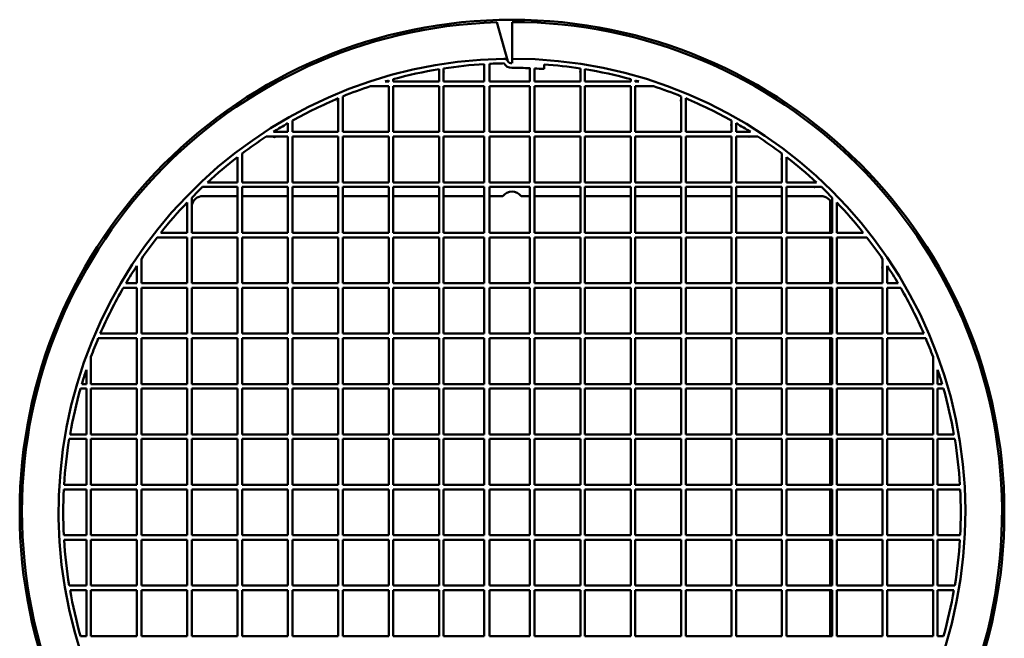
# Model space of a CAD drawing. Header units: millimetres. Extents: x 379 to 881, y 154 to 737.
# Tile 4 of 4: x 652 to 867, y 602 to 737. Entities that reach past the tile are written whole.
import ezdxf

# ---------------------------------------------------------------- set-up
doc = ezdxf.new("R2010")
doc.units = ezdxf.units.MM
doc.header["$LTSCALE"] = 3
doc.layers.add('Widoczne (ISO)', color=7, linetype='Continuous', lineweight=50)

msp = doc.modelspace()

# ---------------------------------------------------------------- linework, layer by layer
at = {"layer": 'Widoczne (ISO)'}
for p, q in [((758.13, 730.54), (756.41, 736.5)), ((759.75, 736.55), (759.75, 730.55)), ((758.71, 728.55), (758.13, 730.54)), ((759.75, 730.55), (759.75, 728.55)), ((753.68, 723.55), (753.68, 727.37)), ((754.82, 727.43), (754.82, 723.55)), ((758.71, 728.55), (757.95, 728.55)), ((759.75, 728.55), (759.75, 727.55)), ((766.75, 726.3), (766.75, 727.3)), ((743.82, 723.55), (743.82, 726.25)), ((744.82, 726.41), (744.82, 723.55)), ((763.68, 723.55), (763.68, 726.47)), ((764.68, 726.43), (764.68, 723.55)), ((774.68, 723.55), (774.68, 726.41)), ((775.68, 726.25), (775.68, 723.55)), ((732.82, 722.55), (728.85, 722.55)), ((732.04, 723.55), (732.82, 723.55)), ((732.82, 723.55), (732.82, 723.78)), ((732.82, 712.55), (732.82, 722.55)), ((733.82, 724.06), (733.82, 723.55)), ((733.82, 723.55), (743.82, 723.55)), ((733.82, 722.55), (743.82, 722.55)), ((733.82, 712.55), (733.82, 722.55)), ((743.82, 722.55), (743.82, 712.55)), ((744.82, 723.55), (753.68, 723.55)), ((744.82, 722.55), (753.68, 722.55)), ((744.82, 712.55), (744.82, 722.55)), ((753.68, 712.55), (753.68, 722.55)), ((754.82, 723.55), (763.68, 723.55)), ((754.82, 722.55), (754.82, 712.55)), ((754.82, 722.55), (763.68, 722.55)), ((763.68, 722.55), (763.68, 712.55)), ((764.68, 723.55), (774.68, 723.55)), ((764.68, 722.55), (774.68, 722.55)), ((764.68, 712.55), (764.68, 722.55)), ((774.68, 722.55), (774.68, 712.55)), ((775.68, 723.55), (785.68, 723.55)), ((775.68, 722.55), (785.68, 722.55)), ((775.68, 712.55), (775.68, 722.55)), ((785.68, 723.55), (785.68, 724.06)), ((785.68, 722.55), (785.68, 712.55)), ((786.68, 723.78), (786.68, 723.55)), ((786.68, 723.55), (787.46, 723.55)), ((786.68, 722.55), (786.68, 712.55)), ((790.65, 722.55), (786.68, 722.55)), ((722.82, 720.33), (722.82, 712.55)), ((796.68, 712.55), (796.68, 720.33)), ((721.82, 712.55), (721.82, 719.91)), ((797.68, 719.91), (797.68, 712.55)), ((710.82, 712.55), (710.82, 714.46)), ((711.82, 715.03), (711.82, 712.55)), ((807.68, 712.55), (807.68, 715.03)), ((808.68, 714.46), (808.68, 712.55)), ((707.64, 712.55), (710.82, 712.55)), ((711.82, 712.55), (721.82, 712.55)), ((722.82, 712.55), (732.82, 712.55)), ((743.82, 712.55), (733.82, 712.55)), ((753.68, 712.55), (744.82, 712.55)), ((763.68, 712.55), (754.82, 712.55)), ((774.68, 712.55), (764.68, 712.55)), ((785.68, 712.55), (775.68, 712.55)), ((786.68, 712.55), (796.68, 712.55)), ((797.68, 712.55), (807.68, 712.55)), ((808.68, 712.55), (811.86, 712.55)), ((710.82, 711.55), (706.08, 711.55)), ((710.82, 701.55), (710.82, 711.55)), ((711.82, 711.55), (721.82, 711.55)), ((711.82, 701.55), (711.82, 711.55)), ((721.82, 711.55), (721.82, 701.55)), ((722.82, 711.55), (732.82, 711.55)), ((722.82, 701.55), (722.82, 711.55)), ((732.82, 711.55), (732.82, 701.55)), ((733.82, 711.55), (743.82, 711.55)), ((733.82, 701.55), (733.82, 711.55)), ((743.82, 711.55), (743.82, 701.55)), ((744.82, 711.55), (753.68, 711.55)), ((744.82, 701.55), (744.82, 711.55)), ((753.68, 701.55), (753.68, 711.55)), ((754.82, 711.55), (754.82, 701.55)), ((754.82, 711.55), (763.68, 711.55)), ((763.68, 711.55), (763.68, 701.55)), ((764.68, 711.55), (774.68, 711.55)), ((764.68, 701.55), (764.68, 711.55)), ((774.68, 711.55), (774.68, 701.55)), ((775.68, 711.55), (785.68, 711.55)), ((775.68, 701.55), (775.68, 711.55)), ((785.68, 711.55), (785.68, 701.55)), ((786.68, 711.55), (796.68, 711.55)), ((786.68, 701.55), (786.68, 711.55)), ((796.68, 711.55), (796.68, 701.55)), ((797.68, 711.55), (807.68, 711.55)), ((797.68, 701.55), (797.68, 711.55)), ((807.68, 711.55), (807.68, 701.55)), ((808.68, 711.55), (808.68, 701.55)), ((813.42, 711.55), (808.68, 711.55)), ((700.82, 707.85), (700.82, 701.55)), ((818.68, 701.55), (818.68, 707.85)), ((699.82, 701.55), (699.82, 707.09)), ((819.68, 707.09), (819.68, 701.55)), ((693.27, 701.55), (699.82, 701.55)), ((700.82, 701.55), (710.82, 701.55)), ((721.82, 701.55), (711.82, 701.55)), ((732.82, 701.55), (722.82, 701.55)), ((743.82, 701.55), (733.82, 701.55)), ((753.68, 701.55), (744.82, 701.55)), ((763.68, 701.55), (754.82, 701.55)), ((774.68, 701.55), (764.68, 701.55)), ((785.68, 701.55), (775.68, 701.55)), ((796.68, 701.55), (786.68, 701.55)), ((807.68, 701.55), (797.68, 701.55)), ((808.68, 701.55), (818.68, 701.55)), ((819.68, 701.55), (826.23, 701.55)), ((699.82, 700.55), (692.2, 700.55)), ((699.82, 690.55), (699.82, 700.55)), ((700.82, 700.55), (710.82, 700.55)), ((700.82, 690.55), (700.82, 700.55)), ((710.82, 700.55), (710.82, 690.55)), ((711.82, 700.55), (721.82, 700.55)), ((711.82, 690.55), (711.82, 700.55)), ((721.82, 700.55), (721.82, 690.55)), ((722.82, 700.55), (732.82, 700.55)), ((722.82, 690.55), (722.82, 700.55)), ((732.82, 700.55), (732.82, 690.55)), ((733.82, 700.55), (743.82, 700.55)), ((733.82, 690.55), (733.82, 700.55)), ((743.82, 700.55), (743.82, 690.55)), ((744.82, 700.55), (753.68, 700.55)), ((744.82, 690.55), (744.82, 700.55)), ((753.68, 690.55), (753.68, 700.55)), ((754.82, 700.55), (754.82, 690.55)), ((754.82, 700.55), (763.68, 700.55)), ((763.68, 700.55), (763.68, 690.55)), ((764.68, 700.55), (774.68, 700.55)), ((764.68, 690.55), (764.68, 700.55)), ((774.68, 700.55), (774.68, 690.55)), ((775.68, 700.55), (785.68, 700.55)), ((775.68, 690.55), (775.68, 700.55)), ((785.68, 700.55), (785.68, 690.55)), ((786.68, 700.55), (796.68, 700.55)), ((786.68, 690.55), (786.68, 700.55)), ((796.68, 700.55), (796.68, 690.55)), ((797.68, 700.55), (807.68, 700.55)), ((797.68, 690.55), (797.68, 700.55)), ((807.68, 700.55), (807.68, 690.55)), ((808.68, 700.55), (818.68, 700.55)), ((808.68, 690.55), (808.68, 700.55)), ((818.68, 700.55), (818.68, 690.55)), ((819.68, 700.55), (819.68, 690.55)), ((827.3, 700.55), (819.68, 700.55)), ((688.82, 690.55), (688.82, 697.17)), ((689.82, 698.21), (689.82, 690.55)), ((692.25, 698.55), (699.82, 698.55)), ((700.82, 698.55), (710.82, 698.55)), ((711.82, 698.55), (721.82, 698.55)), ((722.82, 698.55), (732.82, 698.55)), ((733.82, 698.55), (743.82, 698.55)), ((744.82, 698.55), (753.68, 698.55)), ((754.82, 698.55), (757.75, 698.55)), ((761.75, 698.55), (763.68, 698.55)), ((764.68, 698.55), (774.68, 698.55)), ((775.68, 698.55), (785.68, 698.55)), ((786.68, 698.55), (796.68, 698.55)), ((797.68, 698.55), (807.68, 698.55)), ((808.68, 698.55), (818.68, 698.55)), ((819.68, 698.55), (827.25, 698.55)), ((829.25, 697.55), (829.25, 690.55)), ((829.68, 690.55), (829.68, 698.21)), ((830.68, 697.17), (830.68, 690.55)), ((683.05, 690.55), (688.82, 690.55)), ((689.82, 690.55), (699.82, 690.55)), ((710.82, 690.55), (700.82, 690.55)), ((721.82, 690.55), (711.82, 690.55)), ((732.82, 690.55), (722.82, 690.55)), ((743.82, 690.55), (733.82, 690.55)), ((753.68, 690.55), (744.82, 690.55)), ((763.68, 690.55), (754.82, 690.55)), ((774.68, 690.55), (764.68, 690.55)), ((785.68, 690.55), (775.68, 690.55)), ((796.68, 690.55), (786.68, 690.55)), ((807.68, 690.55), (797.68, 690.55)), ((818.68, 690.55), (808.68, 690.55)), ((819.68, 690.55), (829.68, 690.55)), ((830.68, 690.55), (836.45, 690.55)), ((688.82, 689.55), (682.26, 689.55)), ((688.82, 679.55), (688.82, 689.55)), ((689.82, 689.55), (699.82, 689.55)), ((689.82, 679.55), (689.82, 689.55)), ((699.82, 689.55), (699.82, 679.55)), ((700.82, 689.55), (710.82, 689.55)), ((700.82, 679.55), (700.82, 689.55)), ((710.82, 689.55), (710.82, 679.55)), ((711.82, 689.55), (721.82, 689.55)), ((711.82, 679.55), (711.82, 689.55)), ((721.82, 689.55), (721.82, 679.55)), ((722.82, 689.55), (732.82, 689.55)), ((722.82, 679.55), (722.82, 689.55)), ((732.82, 689.55), (732.82, 679.55)), ((733.82, 689.55), (743.82, 689.55)), ((733.82, 679.55), (733.82, 689.55)), ((743.82, 689.55), (743.82, 679.55)), ((744.82, 689.55), (753.68, 689.55)), ((744.82, 679.55), (744.82, 689.55)), ((753.68, 679.55), (753.68, 689.55)), ((754.82, 689.55), (754.82, 679.55)), ((754.82, 689.55), (763.68, 689.55)), ((763.68, 689.55), (763.68, 679.55)), ((764.68, 689.55), (774.68, 689.55)), ((764.68, 679.55), (764.68, 689.55)), ((774.68, 689.55), (774.68, 679.55)), ((775.68, 689.55), (785.68, 689.55)), ((775.68, 679.55), (775.68, 689.55)), ((785.68, 689.55), (785.68, 679.55)), ((786.68, 689.55), (796.68, 689.55)), ((786.68, 679.55), (786.68, 689.55)), ((796.68, 689.55), (796.68, 679.55)), ((797.68, 689.55), (807.68, 689.55)), ((797.68, 679.55), (797.68, 689.55)), ((807.68, 689.55), (807.68, 679.55)), ((808.68, 689.55), (818.68, 689.55)), ((808.68, 679.55), (808.68, 689.55)), ((818.68, 689.55), (818.68, 679.55)), ((819.68, 689.55), (829.68, 689.55)), ((819.68, 679.55), (819.68, 689.55)), ((829.25, 689.55), (829.25, 679.55)), ((829.68, 689.55), (829.68, 679.55)), ((830.68, 689.55), (830.68, 679.55)), ((837.24, 689.55), (830.68, 689.55)), ((678.82, 684.81), (678.82, 679.55)), ((840.68, 679.55), (840.68, 684.81)), ((677.82, 679.55), (677.82, 683.32)), ((841.68, 683.32), (841.68, 679.55)), ((675.46, 679.55), (677.82, 679.55)), ((678.82, 679.55), (688.82, 679.55)), ((699.82, 679.55), (689.82, 679.55)), ((710.82, 679.55), (700.82, 679.55)), ((721.82, 679.55), (711.82, 679.55)), ((732.82, 679.55), (722.82, 679.55)), ((743.82, 679.55), (733.82, 679.55)), ((753.68, 679.55), (744.82, 679.55)), ((763.68, 679.55), (754.82, 679.55)), ((774.68, 679.55), (764.68, 679.55)), ((785.68, 679.55), (775.68, 679.55)), ((796.68, 679.55), (786.68, 679.55)), ((807.68, 679.55), (797.68, 679.55)), ((818.68, 679.55), (808.68, 679.55)), ((829.68, 679.55), (819.68, 679.55)), ((830.68, 679.55), (840.68, 679.55)), ((841.68, 679.55), (844.04, 679.55)), ((677.82, 678.55), (674.88, 678.55)), ((677.82, 668.55), (677.82, 678.55)), ((678.82, 678.55), (688.82, 678.55)), ((678.82, 668.55), (678.82, 678.55)), ((688.82, 678.55), (688.82, 668.55)), ((689.82, 678.55), (699.82, 678.55)), ((689.82, 668.55), (689.82, 678.55)), ((699.82, 678.55), (699.82, 668.55)), ((700.82, 678.55), (710.82, 678.55)), ((700.82, 668.55), (700.82, 678.55)), ((710.82, 678.55), (710.82, 668.55)), ((711.82, 678.55), (721.82, 678.55)), ((711.82, 668.55), (711.82, 678.55)), ((721.82, 678.55), (721.82, 668.55)), ((722.82, 678.55), (732.82, 678.55)), ((722.82, 668.55), (722.82, 678.55)), ((732.82, 678.55), (732.82, 668.55)), ((733.82, 678.55), (743.82, 678.55)), ((733.82, 668.55), (733.82, 678.55)), ((743.82, 678.55), (743.82, 668.55)), ((744.82, 678.55), (753.68, 678.55)), ((744.82, 668.55), (744.82, 678.55)), ((753.68, 668.55), (753.68, 678.55)), ((754.82, 678.55), (754.82, 668.55)), ((754.82, 678.55), (763.68, 678.55)), ((763.68, 678.55), (763.68, 668.55)), ((764.68, 678.55), (774.68, 678.55)), ((764.68, 668.55), (764.68, 678.55)), ((774.68, 678.55), (774.68, 668.55)), ((775.68, 678.55), (785.68, 678.55)), ((775.68, 668.55), (775.68, 678.55)), ((785.68, 678.55), (785.68, 668.55)), ((786.68, 678.55), (796.68, 678.55)), ((786.68, 668.55), (786.68, 678.55)), ((796.68, 678.55), (796.68, 668.55)), ((797.68, 678.55), (807.68, 678.55)), ((797.68, 668.55), (797.68, 678.55)), ((807.68, 678.55), (807.68, 668.55)), ((808.68, 678.55), (818.68, 678.55)), ((808.68, 668.55), (808.68, 678.55)), ((818.68, 678.55), (818.68, 668.55)), ((819.68, 678.55), (829.68, 678.55)), ((819.68, 668.55), (819.68, 678.55)), ((829.25, 678.55), (829.25, 668.55)), ((829.68, 678.55), (829.68, 668.55)), ((830.68, 678.55), (840.68, 678.55)), ((830.68, 668.55), (830.68, 678.55)), ((840.68, 678.55), (840.68, 668.55)), ((841.68, 678.55), (841.68, 668.55)), ((844.62, 678.55), (841.68, 678.55)), ((677.82, 667.55), (669.42, 667.55)), ((669.84, 668.55), (677.82, 668.55)), ((677.82, 657.55), (677.82, 667.55)), ((688.82, 668.55), (678.82, 668.55)), ((678.82, 667.55), (688.82, 667.55)), ((678.82, 657.55), (678.82, 667.55)), ((688.82, 667.55), (688.82, 657.55)), ((699.82, 668.55), (689.82, 668.55)), ((689.82, 667.55), (699.82, 667.55)), ((689.82, 657.55), (689.82, 667.55)), ((699.82, 667.55), (699.82, 657.55)), ((710.82, 668.55), (700.82, 668.55)), ((700.82, 667.55), (710.82, 667.55)), ((700.82, 657.55), (700.82, 667.55)), ((710.82, 667.55), (710.82, 657.55)), ((721.82, 668.55), (711.82, 668.55)), ((711.82, 667.55), (721.82, 667.55)), ((711.82, 657.55), (711.82, 667.55)), ((721.82, 667.55), (721.82, 657.55)), ((732.82, 668.55), (722.82, 668.55)), ((722.82, 667.55), (732.82, 667.55)), ((722.82, 657.55), (722.82, 667.55)), ((732.82, 667.55), (732.82, 657.55)), ((743.82, 668.55), (733.82, 668.55)), ((733.82, 667.55), (743.82, 667.55)), ((733.82, 657.55), (733.82, 667.55)), ((743.82, 667.55), (743.82, 657.55)), ((753.68, 668.55), (744.82, 668.55)), ((744.82, 667.55), (753.68, 667.55)), ((744.82, 657.55), (744.82, 667.55)), ((753.68, 657.55), (753.68, 667.55)), ((763.68, 668.55), (754.82, 668.55)), ((754.82, 667.55), (754.82, 657.55)), ((754.82, 667.55), (763.68, 667.55)), ((763.68, 667.55), (763.68, 657.55)), ((774.68, 668.55), (764.68, 668.55)), ((764.68, 667.55), (774.68, 667.55)), ((764.68, 657.55), (764.68, 667.55)), ((774.68, 667.55), (774.68, 657.55)), ((785.68, 668.55), (775.68, 668.55)), ((775.68, 667.55), (785.68, 667.55)), ((775.68, 657.55), (775.68, 667.55)), ((785.68, 667.55), (785.68, 657.55)), ((796.68, 668.55), (786.68, 668.55)), ((786.68, 667.55), (796.68, 667.55)), ((786.68, 657.55), (786.68, 667.55)), ((796.68, 667.55), (796.68, 657.55)), ((807.68, 668.55), (797.68, 668.55)), ((797.68, 667.55), (807.68, 667.55)), ((797.68, 657.55), (797.68, 667.55)), ((807.68, 667.55), (807.68, 657.55)), ((818.68, 668.55), (808.68, 668.55)), ((808.68, 667.55), (818.68, 667.55)), ((808.68, 657.55), (808.68, 667.55)), ((818.68, 667.55), (818.68, 657.55)), ((829.68, 668.55), (819.68, 668.55)), ((819.68, 667.55), (829.68, 667.55)), ((819.68, 657.55), (819.68, 667.55)), ((829.25, 667.55), (829.25, 657.55)), ((829.68, 667.55), (829.68, 657.55)), ((840.68, 668.55), (830.68, 668.55)), ((830.68, 667.55), (840.68, 667.55)), ((830.68, 657.55), (830.68, 667.55)), ((840.68, 667.55), (840.68, 657.55)), ((841.68, 668.55), (849.66, 668.55)), ((841.68, 667.55), (841.68, 657.55)), ((850.08, 667.55), (841.68, 667.55)), ((667.82, 663.5), (667.82, 657.55)), ((851.68, 657.55), (851.68, 663.5)), ((666.82, 657.55), (666.82, 660.65)), ((852.68, 660.65), (852.68, 657.55)), ((666.82, 656.55), (665.54, 656.55)), ((665.84, 657.55), (666.82, 657.55)), ((666.82, 646.55), (666.82, 656.55)), ((667.82, 657.55), (677.82, 657.55)), ((667.82, 656.55), (677.82, 656.55)), ((667.82, 646.55), (667.82, 656.55)), ((677.82, 656.55), (677.82, 646.55)), ((688.82, 657.55), (678.82, 657.55)), ((678.82, 656.55), (688.82, 656.55)), ((678.82, 646.55), (678.82, 656.55)), ((688.82, 656.55), (688.82, 646.55)), ((699.82, 657.55), (689.82, 657.55)), ((689.82, 656.55), (699.82, 656.55)), ((689.82, 646.55), (689.82, 656.55)), ((699.82, 656.55), (699.82, 646.55)), ((710.82, 657.55), (700.82, 657.55)), ((700.82, 656.55), (710.82, 656.55)), ((700.82, 646.55), (700.82, 656.55)), ((710.82, 656.55), (710.82, 646.55)), ((721.82, 657.55), (711.82, 657.55)), ((711.82, 656.55), (721.82, 656.55)), ((711.82, 646.55), (711.82, 656.55)), ((721.82, 656.55), (721.82, 646.55)), ((732.82, 657.55), (722.82, 657.55)), ((722.82, 656.55), (732.82, 656.55)), ((722.82, 646.55), (722.82, 656.55)), ((732.82, 656.55), (732.82, 646.55)), ((743.82, 657.55), (733.82, 657.55)), ((733.82, 656.55), (743.82, 656.55)), ((733.82, 646.55), (733.82, 656.55)), ((743.82, 656.55), (743.82, 646.55)), ((753.68, 657.55), (744.82, 657.55)), ((744.82, 656.55), (753.68, 656.55)), ((744.82, 646.55), (744.82, 656.55)), ((753.68, 646.55), (753.68, 656.55)), ((763.68, 657.55), (754.82, 657.55)), ((754.82, 656.55), (754.82, 646.55)), ((754.82, 656.55), (763.68, 656.55)), ((763.68, 656.55), (763.68, 646.55)), ((774.68, 657.55), (764.68, 657.55)), ((764.68, 656.55), (774.68, 656.55)), ((764.68, 646.55), (764.68, 656.55)), ((774.68, 656.55), (774.68, 646.55)), ((785.68, 657.55), (775.68, 657.55)), ((775.68, 656.55), (785.68, 656.55)), ((775.68, 646.55), (775.68, 656.55)), ((785.68, 656.55), (785.68, 646.55)), ((796.68, 657.55), (786.68, 657.55)), ((786.68, 656.55), (796.68, 656.55)), ((786.68, 646.55), (786.68, 656.55)), ((796.68, 656.55), (796.68, 646.55)), ((807.68, 657.55), (797.68, 657.55)), ((797.68, 656.55), (807.68, 656.55)), ((797.68, 646.55), (797.68, 656.55)), ((807.68, 656.55), (807.68, 646.55)), ((818.68, 657.55), (808.68, 657.55)), ((808.68, 656.55), (818.68, 656.55)), ((808.68, 646.55), (808.68, 656.55)), ((818.68, 656.55), (818.68, 646.55)), ((829.68, 657.55), (819.68, 657.55)), ((819.68, 656.55), (829.68, 656.55)), ((819.68, 646.55), (819.68, 656.55)), ((829.25, 656.55), (829.25, 646.55)), ((829.68, 656.55), (829.68, 646.55)), ((840.68, 657.55), (830.68, 657.55)), ((830.68, 656.55), (840.68, 656.55)), ((830.68, 646.55), (830.68, 656.55)), ((840.68, 656.55), (840.68, 646.55)), ((841.68, 657.55), (851.68, 657.55)), ((841.68, 656.55), (851.68, 656.55)), ((841.68, 646.55), (841.68, 656.55)), ((851.68, 656.55), (851.68, 646.55)), ((852.68, 657.55), (853.66, 657.55)), ((852.68, 656.55), (852.68, 646.55)), ((853.96, 656.55), (852.68, 656.55)), ((666.82, 645.55), (663.06, 645.55)), ((663.24, 646.55), (666.82, 646.55)), ((666.82, 635.55), (666.82, 645.55)), ((677.82, 646.55), (667.82, 646.55)), ((667.82, 645.55), (677.82, 645.55)), ((667.82, 635.55), (667.82, 645.55)), ((677.82, 645.55), (677.82, 635.55)), ((688.82, 646.55), (678.82, 646.55)), ((678.82, 645.55), (688.82, 645.55)), ((678.82, 635.55), (678.82, 645.55)), ((688.82, 645.55), (688.82, 635.55)), ((699.82, 646.55), (689.82, 646.55)), ((689.82, 645.55), (699.82, 645.55)), ((689.82, 635.55), (689.82, 645.55)), ((699.82, 645.55), (699.82, 635.55)), ((710.82, 646.55), (700.82, 646.55)), ((700.82, 645.55), (710.82, 645.55)), ((700.82, 635.55), (700.82, 645.55)), ((710.82, 645.55), (710.82, 635.55)), ((721.82, 646.55), (711.82, 646.55)), ((711.82, 645.55), (721.82, 645.55)), ((711.82, 635.55), (711.82, 645.55)), ((721.82, 645.55), (721.82, 635.55)), ((732.82, 646.55), (722.82, 646.55)), ((722.82, 645.55), (732.82, 645.55)), ((722.82, 635.55), (722.82, 645.55)), ((732.82, 645.55), (732.82, 635.55)), ((743.82, 646.55), (733.82, 646.55)), ((733.82, 645.55), (743.82, 645.55)), ((733.82, 635.55), (733.82, 645.55)), ((743.82, 645.55), (743.82, 635.55)), ((753.68, 646.55), (744.82, 646.55)), ((744.82, 645.55), (753.68, 645.55)), ((744.82, 635.55), (744.82, 645.55)), ((753.68, 635.55), (753.68, 645.55)), ((763.68, 646.55), (754.82, 646.55)), ((754.82, 645.55), (754.82, 635.55)), ((754.82, 645.55), (763.68, 645.55)), ((763.68, 645.55), (763.68, 635.55)), ((774.68, 646.55), (764.68, 646.55)), ((764.68, 645.55), (774.68, 645.55)), ((764.68, 635.55), (764.68, 645.55)), ((774.68, 645.55), (774.68, 635.55)), ((785.68, 646.55), (775.68, 646.55)), ((775.68, 645.55), (785.68, 645.55)), ((775.68, 635.55), (775.68, 645.55)), ((785.68, 645.55), (785.68, 635.55)), ((796.68, 646.55), (786.68, 646.55)), ((786.68, 645.55), (796.68, 645.55)), ((786.68, 635.55), (786.68, 645.55)), ((796.68, 645.55), (796.68, 635.55)), ((807.68, 646.55), (797.68, 646.55)), ((797.68, 645.55), (807.68, 645.55)), ((797.68, 635.55), (797.68, 645.55)), ((807.68, 645.55), (807.68, 635.55)), ((818.68, 646.55), (808.68, 646.55)), ((808.68, 645.55), (818.68, 645.55)), ((808.68, 635.55), (808.68, 645.55)), ((818.68, 645.55), (818.68, 635.55)), ((829.68, 646.55), (819.68, 646.55)), ((819.68, 645.55), (829.68, 645.55)), ((819.68, 635.55), (819.68, 645.55)), ((829.25, 645.55), (829.25, 635.55)), ((829.68, 645.55), (829.68, 635.55)), ((840.68, 646.55), (830.68, 646.55)), ((830.68, 645.55), (840.68, 645.55)), ((830.68, 635.55), (830.68, 645.55)), ((840.68, 645.55), (840.68, 635.55)), ((851.68, 646.55), (841.68, 646.55)), ((841.68, 645.55), (851.68, 645.55)), ((841.68, 635.55), (841.68, 645.55)), ((851.68, 645.55), (851.68, 635.55)), ((852.68, 646.55), (856.26, 646.55)), ((852.68, 645.55), (852.68, 635.55)), ((856.44, 645.55), (852.68, 645.55)), ((666.82, 634.55), (661.88, 634.55)), ((661.93, 635.55), (666.82, 635.55)), ((666.82, 624.55), (666.82, 634.55)), ((677.82, 635.55), (667.82, 635.55)), ((667.82, 634.55), (677.82, 634.55)), ((667.82, 624.55), (667.82, 634.55)), ((677.82, 634.55), (677.82, 624.55)), ((688.82, 635.55), (678.82, 635.55)), ((678.82, 634.55), (688.82, 634.55)), ((678.82, 624.55), (678.82, 634.55)), ((688.82, 634.55), (688.82, 624.55)), ((699.82, 635.55), (689.82, 635.55)), ((689.82, 634.55), (699.82, 634.55)), ((689.82, 624.55), (689.82, 634.55)), ((699.82, 634.55), (699.82, 624.55)), ((710.82, 635.55), (700.82, 635.55)), ((700.82, 634.55), (710.82, 634.55)), ((700.82, 624.55), (700.82, 634.55)), ((710.82, 634.55), (710.82, 624.55)), ((721.82, 635.55), (711.82, 635.55)), ((711.82, 634.55), (721.82, 634.55)), ((711.82, 624.55), (711.82, 634.55)), ((721.82, 634.55), (721.82, 624.55)), ((732.82, 635.55), (722.82, 635.55)), ((722.82, 634.55), (732.82, 634.55)), ((722.82, 624.55), (722.82, 634.55)), ((732.82, 634.55), (732.82, 624.55)), ((743.82, 635.55), (733.82, 635.55)), ((733.82, 634.55), (743.82, 634.55)), ((733.82, 624.55), (733.82, 634.55)), ((743.82, 634.55), (743.82, 624.55)), ((753.68, 635.55), (744.82, 635.55)), ((744.82, 634.55), (753.68, 634.55)), ((744.82, 624.55), (744.82, 634.55)), ((753.68, 624.55), (753.68, 634.55)), ((763.68, 635.55), (754.82, 635.55)), ((754.82, 634.55), (754.82, 624.55)), ((754.82, 634.55), (763.68, 634.55)), ((763.68, 634.55), (763.68, 624.55)), ((774.68, 635.55), (764.68, 635.55)), ((764.68, 624.55), (764.68, 634.55)), ((764.68, 634.55), (774.68, 634.55)), ((774.68, 634.55), (774.68, 624.55)), ((785.68, 635.55), (775.68, 635.55)), ((775.68, 624.55), (775.68, 634.55)), ((775.68, 634.55), (785.68, 634.55)), ((785.68, 634.55), (785.68, 624.55)), ((796.68, 635.55), (786.68, 635.55)), ((786.68, 624.55), (786.68, 634.55)), ((786.68, 634.55), (796.68, 634.55)), ((796.68, 634.55), (796.68, 624.55)), ((807.68, 635.55), (797.68, 635.55)), ((797.68, 624.55), (797.68, 634.55)), ((797.68, 634.55), (807.68, 634.55)), ((807.68, 634.55), (807.68, 624.55)), ((818.68, 635.55), (808.68, 635.55)), ((808.68, 624.55), (808.68, 634.55)), ((808.68, 634.55), (818.68, 634.55)), ((818.68, 634.55), (818.68, 624.55)), ((829.68, 635.55), (819.68, 635.55)), ((819.68, 624.55), (819.68, 634.55)), ((819.68, 634.55), (829.68, 634.55)), ((829.25, 634.55), (829.25, 624.55)), ((829.68, 634.55), (829.68, 624.55)), ((840.68, 635.55), (830.68, 635.55)), ((830.68, 624.55), (830.68, 634.55)), ((830.68, 634.55), (840.68, 634.55)), ((840.68, 634.55), (840.68, 624.55)), ((851.68, 635.55), (841.68, 635.55)), ((841.68, 624.55), (841.68, 634.55)), ((841.68, 634.55), (851.68, 634.55)), ((851.68, 634.55), (851.68, 624.55)), ((852.68, 635.55), (857.57, 635.55)), ((852.68, 634.55), (852.68, 624.55)), ((857.62, 634.55), (852.68, 634.55)), ((661.88, 624.55), (666.82, 624.55)), ((666.82, 623.55), (661.93, 623.55)), ((666.82, 613.55), (666.82, 623.55)), ((677.82, 624.55), (667.82, 624.55)), ((667.82, 623.55), (677.82, 623.55)), ((667.82, 613.55), (667.82, 623.55)), ((677.82, 623.55), (677.82, 613.55)), ((688.82, 624.55), (678.82, 624.55)), ((678.82, 623.55), (688.82, 623.55)), ((678.82, 613.55), (678.82, 623.55)), ((688.82, 623.55), (688.82, 613.55)), ((699.82, 624.55), (689.82, 624.55)), ((689.82, 623.55), (699.82, 623.55)), ((689.82, 613.55), (689.82, 623.55)), ((699.82, 623.55), (699.82, 613.55)), ((710.82, 624.55), (700.82, 624.55)), ((700.82, 623.55), (710.82, 623.55)), ((700.82, 613.55), (700.82, 623.55)), ((710.82, 623.55), (710.82, 613.55)), ((721.82, 624.55), (711.82, 624.55)), ((711.82, 623.55), (721.82, 623.55)), ((711.82, 613.55), (711.82, 623.55)), ((721.82, 623.55), (721.82, 613.55)), ((732.82, 624.55), (722.82, 624.55)), ((722.82, 623.55), (732.82, 623.55)), ((722.82, 613.55), (722.82, 623.55)), ((732.82, 623.55), (732.82, 613.55)), ((743.82, 624.55), (733.82, 624.55)), ((733.82, 623.55), (743.82, 623.55)), ((733.82, 613.55), (733.82, 623.55)), ((743.82, 623.55), (743.82, 613.55)), ((753.68, 624.55), (744.82, 624.55)), ((744.82, 623.55), (753.68, 623.55)), ((744.82, 613.55), (744.82, 623.55)), ((753.68, 613.55), (753.68, 623.55)), ((763.68, 624.55), (754.82, 624.55)), ((754.82, 623.55), (754.82, 613.55)), ((754.82, 623.55), (763.68, 623.55)), ((763.68, 623.55), (763.68, 613.55)), ((774.68, 624.55), (764.68, 624.55)), ((764.68, 613.55), (764.68, 623.55)), ((764.68, 623.55), (774.68, 623.55)), ((774.68, 623.55), (774.68, 613.55)), ((785.68, 624.55), (775.68, 624.55)), ((775.68, 613.55), (775.68, 623.55)), ((775.68, 623.55), (785.68, 623.55)), ((785.68, 623.55), (785.68, 613.55)), ((796.68, 624.55), (786.68, 624.55)), ((786.68, 613.55), (786.68, 623.55)), ((786.68, 623.55), (796.68, 623.55)), ((796.68, 623.55), (796.68, 613.55)), ((807.68, 624.55), (797.68, 624.55)), ((797.68, 613.55), (797.68, 623.55)), ((797.68, 623.55), (807.68, 623.55)), ((807.68, 623.55), (807.68, 613.55)), ((818.68, 624.55), (808.68, 624.55)), ((808.68, 613.55), (808.68, 623.55)), ((808.68, 623.55), (818.68, 623.55)), ((818.68, 623.55), (818.68, 613.55)), ((829.68, 624.55), (819.68, 624.55)), ((819.68, 613.55), (819.68, 623.55)), ((819.68, 623.55), (829.68, 623.55)), ((829.25, 623.55), (829.25, 613.55)), ((829.68, 623.55), (829.68, 613.55)), ((840.68, 624.55), (830.68, 624.55)), ((830.68, 613.55), (830.68, 623.55)), ((830.68, 623.55), (840.68, 623.55)), ((840.68, 623.55), (840.68, 613.55)), ((851.68, 624.55), (841.68, 624.55)), ((841.68, 613.55), (841.68, 623.55)), ((841.68, 623.55), (851.68, 623.55)), ((851.68, 623.55), (851.68, 613.55)), ((852.68, 624.55), (857.62, 624.55)), ((852.68, 623.55), (852.68, 613.55)), ((857.57, 623.55), (852.68, 623.55)), ((663.06, 613.55), (666.82, 613.55)), ((677.82, 613.55), (667.82, 613.55)), ((688.82, 613.55), (678.82, 613.55)), ((699.82, 613.55), (689.82, 613.55)), ((710.82, 613.55), (700.82, 613.55)), ((721.82, 613.55), (711.82, 613.55)), ((732.82, 613.55), (722.82, 613.55)), ((743.82, 613.55), (733.82, 613.55)), ((753.68, 613.55), (744.82, 613.55)), ((763.68, 613.55), (754.82, 613.55)), ((774.68, 613.55), (764.68, 613.55)), ((785.68, 613.55), (775.68, 613.55)), ((796.68, 613.55), (786.68, 613.55)), ((807.68, 613.55), (797.68, 613.55)), ((818.68, 613.55), (808.68, 613.55)), ((829.68, 613.55), (819.68, 613.55)), ((840.68, 613.55), (830.68, 613.55)), ((851.68, 613.55), (841.68, 613.55)), ((852.68, 613.55), (856.44, 613.55)), ((666.82, 612.55), (663.24, 612.55)), ((666.82, 602.55), (666.82, 612.55)), ((667.82, 612.55), (677.82, 612.55)), ((667.82, 602.55), (667.82, 612.55)), ((677.82, 612.55), (677.82, 602.55)), ((678.82, 612.55), (688.82, 612.55)), ((678.82, 602.55), (678.82, 612.55)), ((688.82, 612.55), (688.82, 602.55)), ((689.82, 612.55), (699.82, 612.55)), ((689.82, 602.55), (689.82, 612.55)), ((699.82, 612.55), (699.82, 602.55)), ((700.82, 612.55), (710.82, 612.55)), ((700.82, 602.55), (700.82, 612.55)), ((710.82, 612.55), (710.82, 602.55)), ((711.82, 612.55), (721.82, 612.55)), ((711.82, 602.55), (711.82, 612.55)), ((721.82, 612.55), (721.82, 602.55)), ((722.82, 612.55), (732.82, 612.55)), ((722.82, 602.55), (722.82, 612.55)), ((732.82, 612.55), (732.82, 602.55)), ((733.82, 612.55), (743.82, 612.55)), ((733.82, 602.55), (733.82, 612.55)), ((743.82, 612.55), (743.82, 602.55)), ((744.82, 612.55), (753.68, 612.55)), ((744.82, 602.55), (744.82, 612.55)), ((753.68, 602.55), (753.68, 612.55)), ((754.82, 612.55), (754.82, 602.55)), ((754.82, 612.55), (763.68, 612.55)), ((763.68, 612.55), (763.68, 602.55)), ((764.68, 602.55), (764.68, 612.55)), ((764.68, 612.55), (774.68, 612.55)), ((774.68, 612.55), (774.68, 602.55)), ((775.68, 602.55), (775.68, 612.55)), ((775.68, 612.55), (785.68, 612.55)), ((785.68, 612.55), (785.68, 602.55)), ((786.68, 602.55), (786.68, 612.55)), ((786.68, 612.55), (796.68, 612.55)), ((796.68, 612.55), (796.68, 602.55)), ((797.68, 602.55), (797.68, 612.55)), ((797.68, 612.55), (807.68, 612.55)), ((807.68, 612.55), (807.68, 602.55)), ((808.68, 602.55), (808.68, 612.55)), ((808.68, 612.55), (818.68, 612.55)), ((818.68, 612.55), (818.68, 602.55)), ((819.68, 602.55), (819.68, 612.55)), ((819.68, 612.55), (829.68, 612.55)), ((829.25, 612.55), (829.25, 602.55)), ((829.68, 612.55), (829.68, 602.55)), ((830.68, 602.55), (830.68, 612.55)), ((830.68, 612.55), (840.68, 612.55)), ((840.68, 612.55), (840.68, 602.55)), ((841.68, 602.55), (841.68, 612.55)), ((841.68, 612.55), (851.68, 612.55)), ((851.68, 612.55), (851.68, 602.55)), ((852.68, 612.55), (852.68, 602.55)), ((856.26, 612.55), (852.68, 612.55)), ((665.54, 602.55), (666.82, 602.55)), ((677.82, 602.55), (667.82, 602.55)), ((688.82, 602.55), (678.82, 602.55)), ((699.82, 602.55), (689.82, 602.55)), ((710.82, 602.55), (700.82, 602.55)), ((721.82, 602.55), (711.82, 602.55)), ((732.82, 602.55), (722.82, 602.55)), ((743.82, 602.55), (733.82, 602.55)), ((753.68, 602.55), (744.82, 602.55)), ((763.68, 602.55), (754.82, 602.55)), ((774.68, 602.55), (764.68, 602.55)), ((785.68, 602.55), (775.68, 602.55)), ((796.68, 602.55), (786.68, 602.55)), ((807.68, 602.55), (797.68, 602.55)), ((818.68, 602.55), (808.68, 602.55)), ((829.68, 602.55), (819.68, 602.55)), ((840.68, 602.55), (830.68, 602.55)), ((851.68, 602.55), (841.68, 602.55)), ((852.68, 602.55), (853.96, 602.55))]:
    msp.add_line(p, q, dxfattribs=at)
msp.add_circle((759.75, 629.55), 107.5, dxfattribs=at)
for centre, radius, start, end in [((759.75, 629.55), 107, 91.7901, 90), ((758.42, 728.55), 0.327, 0.0001, 0.0001), ((759.75, 629.55), 99, 91.0414, 90), ((759.75, 629.55), 98, 93.5485, 98.7656), ((759.75, 629.55), 98, 91.0385, 92.8862), ((757.97, 727.54), 1, 28.3271, 91.0414), ((759.63, 728.43), 1.88, 208.3945, 273.6399), ((759.63, 728.43), 0.888, 208.3271, 277.7416), ((759.75, 629.55), 98, 81.2344, 85.904), ((759.75, 629.55), 98, 99.3576, 105.3454), ((744.33, 725.71), 0.51, 343.7485, 16.2515), ((759.75, 629.55), 97, 87.6754, 90), ((759.75, 629.55), 97, 85.8617, 87.0841), ((775.17, 725.72), 0.512, 162.1887, 197.8113), ((759.75, 629.55), 98, 74.6546, 80.6424), ((759.75, 629.55), 98, 108.3812, 112.1407), ((759.75, 629.55), 98, 105.9526, 106.4264), ((759.75, 629.55), 98, 73.5736, 74.0474), ((786.26, 723.06), 0.758, 40.782, 55.8354), ((786.26, 723.06), 0.758, 304.1646, 318.2724), ((759.75, 629.55), 98, 67.8593, 71.6188), ((759.75, 629.55), 98, 112.7733, 119.2832), ((722.25, 719.45), 0.567, 139.8929, 220.1071), ((797.14, 719.43), 0.541, 147.8771, 212.1229), ((759.75, 629.55), 98, 60.7168, 67.2267), ((759.75, 629.55), 98, 119.9558, 122.1197), ((808.15, 714.11), 0.535, 150.2668, 209.7332), ((759.75, 629.55), 98, 57.8803, 60.0442), ((759.75, 629.55), 98, 123.2031, 126.9682), ((707.86, 711.99), 0.56, 231.6862, 308.3138), ((811.57, 712.03), 0.529, 242.8165, 297.1835), ((759.75, 629.55), 98, 53.0318, 56.7969), ((759.75, 629.55), 98, 127.7035, 132.7186), ((819.16, 706.72), 0.529, 152.9089, 207.0911), ((759.75, 629.55), 98, 47.2814, 52.2965), ((759.75, 629.55), 98, 133.5736, 135.53), ((759.75, 697.05), 2.5, 36.8699, 143.1301), ((825.8, 701.02), 0.535, 240.184, 299.816), ((759.75, 629.55), 98, 44.47, 46.4264), ((759.75, 629.55), 98, 136.3709, 141.5048), ((692.25, 696.05), 2.5, 90, 166.8509), ((827.25, 696.05), 2.5, 16.9752, 90), ((830.16, 696.83), 0.523, 155.8873, 204.1127), ((759.75, 629.55), 98, 38.4952, 43.6291), ((759.75, 629.55), 98, 142.248, 145.676), ((759.75, 629.55), 98, 34.324, 37.752), ((759.75, 629.55), 98, 146.727, 149.3226), ((841.15, 683), 0.536, 149.8596, 210.1404), ((759.75, 629.55), 98, 30.6774, 33.273), ((759.75, 629.55), 98, 150, 156.5493), ((759.75, 629.55), 98, 23.4507, 30), ((759.75, 629.55), 98, 157.1851, 159.736), ((849.13, 668.04), 0.515, 250.4977, 289.5023), ((759.75, 629.55), 98, 20.264, 22.8149), ((759.75, 629.55), 98, 161.4977, 163.3985), ((759.75, 629.55), 98, 16.6015, 18.5023), ((759.75, 629.55), 98, 164.0076, 170.0104), ((853.16, 657.05), 0.508, 255.7649, 284.2351), ((759.75, 629.55), 98, 9.9896, 15.9924), ((759.75, 629.55), 98, 170.6035, 176.4899), ((759.75, 629.55), 98, 3.5101, 9.3965), ((759.75, 629.55), 98, 177.0755, 182.9245), ((662.48, 635.03), 0.529, 243.1084, 296.8916), ((857.05, 635.05), 0.51, 254.2429, 285.7571), ((759.75, 629.55), 98, 357.0755, 2.9245), ((759.75, 629.55), 98, 183.5101, 189.3965), ((759.75, 629.55), 98, 350.6035, 356.4899), ((759.75, 629.55), 98, 189.9896, 195.9924), ((759.75, 629.55), 98, 344.0076, 350.0104)]:
    msp.add_arc(centre, radius, start, end, dxfattribs=at)
for points, knots in [([(758.75, 728.36), (758.74, 728.39), (758.74, 728.43), (758.73, 728.49), (758.73, 728.52), (758.72, 728.55)], [0, 0, 0, 0, 0.00982775, 0.00982775, 0.01946418, 0.01946418, 0.01946418, 0.01946418]), ([(758.84, 728.03), (758.83, 728.05), (758.8, 728.12), (758.75, 728.26), (758.75, 728.36)], [2.2666676, 2.2666676, 2.2666676, 2.2666676, 2.3347236, 2.4335597, 2.4335597, 2.4335597, 2.4335597])]:
    msp.add_open_spline(points, degree=3, knots=knots, dxfattribs=at)

doc.saveas('drawing.dxf')
